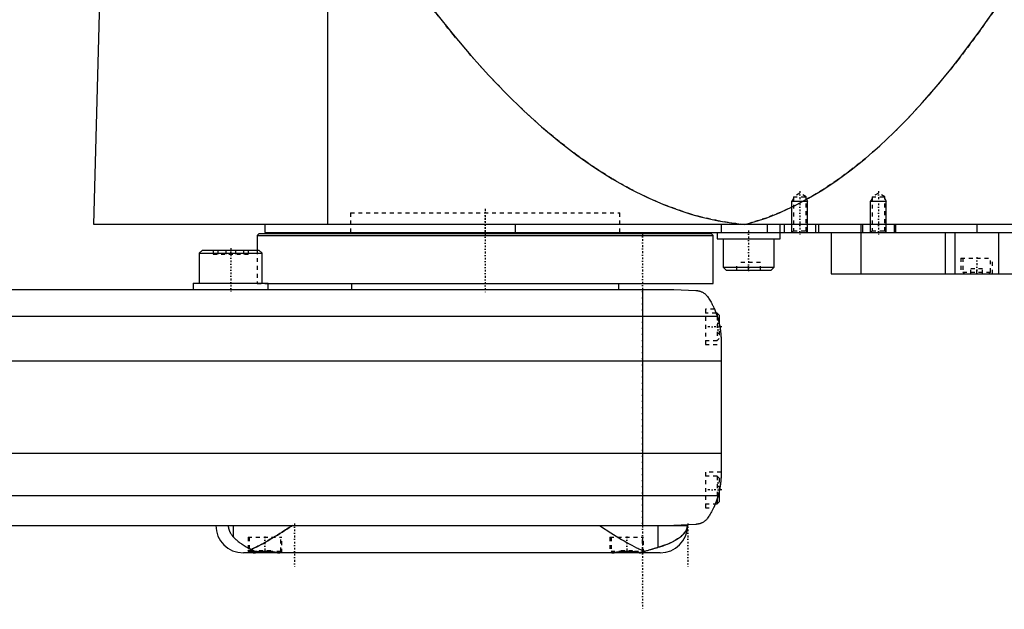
# Model space of a CAD drawing. Extents: x -139 to 702, y -97 to 359.
# Tile 3 of 5: x 282 to 532, y -81 to 69. Entities that reach past the tile are written whole.
import ezdxf

# ---------------------------------------------------------------- set-up
doc = ezdxf.new("R2010")
doc.units = 0
doc.linetypes.add('CENTER', pattern=[1.5, 0.45, -0.5, 0.05, -0.5])
doc.linetypes.add('DASHED', pattern=[2, 1, -1])
for name, color, linetype in [('AM_0', 7, 'CONTINUOUS'), ('AM_10', 7, 'CONTINUOUS'), ('AM_3', 7, 'DASHED'), ('AM_7', 7, 'CENTER')]:
    doc.layers.add(name, color=color, linetype=linetype)

msp = doc.modelspace()

# ---------------------------------------------------------------- linework, layer by layer
at = {"layer": 'AM_0', "color": 7, "linetype": 'CONTINUOUS'}
for p, q in [((360, 16.5), (360, 75.49)), ((300.5, 16.5), (302, 73.35)), ((702, 16.5), (300.5, 16.5)), ((344, 16.5), (344, 14.5)), ((407.66, 16.5), (407.66, 14.5)), ((460.01, 16.5), (460.01, 14.5)), ((471.73, 16.5), (471.73, 14.5)), ((475, 12.9), (475, 16.5)), ((476, 16.5), (476, 14.5)), ((484, 16.5), (484, 14.5)), ((484.75, 16.5), (484.75, 14.5)), ((495.5, 16.5), (495.5, 14.5)), ((496, 16.5), (496, 14.5)), ((504, 16.5), (504, 14.5)), ((504.35, 16.5), (504.35, 14.5)), ((525, 16.5), (525, 14.5)), ((342.5, 14.2), (342, 13.7)), ((342, 13.7), (342, 10)), ((342, 13.7), (458, 13.7)), ((342.5, 14.2), (457.5, 14.2)), ((344, 14.5), (698, 14.5)), ((365.75, 14.5), (365.75, 14.2)), ((434.25, 14.2), (434.25, 14.5)), ((458, 13.7), (457.5, 14.2)), ((458, 1.5), (458, 13.7)), ((459, 14.5), (459, 12.9)), ((459, 12.9), (475, 12.9)), ((460.5, 12.9), (460.5, 5.7)), ((473.5, 5.7), (473.5, 12.9)), ((488, 14.5), (488, 4)), ((495.51, 14.5), (495.51, 4)), ((517, 14.5), (517, 4)), ((519.48, 14.5), (519.48, 4)), ((530.52, 14.5), (530.52, 4)), ((328.08, 10), (327.28, 9.2)), ((327.28, 9.2), (327.28, 1.6)), ((327.28, 9.2), (343.28, 9.2)), ((328.08, 10), (342.48, 10)), ((343.28, 9.2), (342.48, 10)), ((343.28, 1.6), (343.28, 9.2)), ((460.5, 5.7), (461.3, 4.9)), ((460.5, 5.7), (473.5, 5.7)), ((472.7, 4.9), (473.5, 5.7)), ((461.3, 4.9), (472.7, 4.9)), ((488, 4), (684.3, 4)), ((-58, 0), (448, 0)), ((325.78, 1.6), (325.78, 0)), ((325.78, 1.6), (344.78, 1.6)), ((344.78, 1.5), (344.78, 1.6)), ((344.78, 0), (344.78, 1.5)), ((344.78, 1.5), (458, 1.5)), ((366, 1.5), (366, 0)), ((434, 0), (434, 1.5)), ((440, 0), (440, -60)), ((448, 0), (453.58, -0.25)), ((-69.01, -6.81), (459.01, -6.81)), ((459, -6), (458.72, -6)), ((459.5, -6.5), (459, -6)), ((459, -6), (459, -6.79)), ((459.5, -6.5), (459.5, -8.59)), ((460, -13.03), (460, -46.97)), ((-70, -18.16), (460, -18.16)), ((-70, -41.62), (460, -41.62)), ((-69.24, -52.43), (459.24, -52.43)), ((459.5, -51.41), (459.5, -54)), ((458.53, -54.5), (459, -54.5)), ((459, -53.21), (459, -54.5)), ((459, -54.5), (459.5, -54)), ((-58, -60), (451.5, -60)), ((336.02, -63.01), (336.02, -60)), ((443.98, -65.57), (443.98, -60)), ((453.58, -59.75), (448, -60)), ((444.5, -67), (338.5, -67)), ((340, -66.38), (340, -66.6)), ((340, -66.6), (340.4, -67)), ((340, -66.6), (341.02, -66.6)), ((347.6, -67), (347.61, -66.99)), ((432.39, -66.99), (432.4, -67)), ((439.6, -67), (439.66, -66.94))]:
    msp.add_line(p, q, dxfattribs=at)
for points in [[(385.14, 73.35, 0), (387.39, 70.43, 0), (391.88, 64.83, 0), (396.37, 59.53, 0), (398.61, 56.99, 0), (400.86, 54.53, 0), (405.35, 49.84, 0), (409.84, 45.46, 0), (414.33, 41.38, 0), (418.83, 37.61, 0), (423.32, 34.15, 0), (425.56, 32.53, 0), (427.81, 30.99, 0), (432.3, 28.14, 0), (436.8, 25.59, 0), (441.29, 23.35, 0), (445.78, 21.42, 0), (450.27, 19.79, 0), (452.52, 19.09, 0), (454.77, 18.47, 0), (459.26, 17.45, 0), (463.75, 16.74, 0), (466, 16.5, 0)], [(466, 16.5, 0), (467.81, 17, 0), (471.42, 18.17, 0), (475.04, 19.6, 0), (476.84, 20.41, 0), (478.65, 21.27, 0), (482.26, 23.19, 0), (485.88, 25.36, 0), (489.49, 27.78, 0), (493.11, 30.44, 0), (496.72, 33.35, 0), (498.53, 34.9, 0), (500.33, 36.51, 0), (503.95, 39.92, 0), (507.56, 43.57, 0), (511.17, 47.47, 0), (514.79, 51.62, 0), (518.4, 56.02, 0), (520.21, 58.31, 0), (522.01, 60.66, 0), (525.62, 65.55, 0), (529.24, 70.69, 0), (531.04, 73.35, 0)], [(453.58, -0.25, 0), (453.6, -0.25, 0), (453.63, -0.26, 0), (453.66, -0.26, 0), (453.67, -0.26, 0), (453.69, -0.26, 0), (453.72, -0.26, 0), (453.75, -0.27, 0), (453.77, -0.27, 0), (453.8, -0.27, 0), (453.83, -0.27, 0), (453.85, -0.28, 0), (453.86, -0.28, 0), (453.89, -0.28, 0), (453.92, -0.28, 0), (453.95, -0.29, 0), (453.98, -0.29, 0), (454.01, -0.3, 0), (454.02, -0.3, 0), (454.04, -0.3, 0), (454.06, -0.31, 0), (454.09, -0.31, 0), (454.11, -0.31, 0), (454.12, -0.32, 0), (454.15, -0.32, 0), (454.17, -0.33, 0), (454.19, -0.33, 0), (454.2, -0.33, 0), (454.23, -0.34, 0), (454.26, -0.34, 0), (454.28, -0.35, 0), (454.31, -0.35, 0), (454.34, -0.36, 0), (454.35, -0.36, 0), (454.36, -0.37, 0), (454.39, -0.37, 0), (454.41, -0.38, 0), (454.5, -0.4, 0), (454.65, -0.45, 0), (454.81, -0.51, 0), (454.96, -0.57, 0), (455.04, -0.6, 0), (455.12, -0.64, 0), (455.27, -0.72, 0), (455.43, -0.81, 0), (455.6, -0.91, 0), (455.76, -1.02, 0), (455.92, -1.15, 0), (456, -1.21, 0), (456.08, -1.29, 0), (456.24, -1.44, 0), (456.4, -1.6, 0), (456.48, -1.69, 0)], [(456.48, -1.69, 0), (456.55, -1.8, 0), (456.7, -2.02, 0), (456.85, -2.25, 0), (456.92, -2.37, 0), (457, -2.49, 0), (457.15, -2.74, 0), (457.3, -3, 0), (457.46, -3.27, 0), (457.61, -3.55, 0), (457.76, -3.83, 0), (457.83, -3.98, 0), (457.91, -4.12, 0), (458.05, -4.42, 0), (458.19, -4.72, 0), (458.33, -5.03, 0), (458.46, -5.34, 0), (458.59, -5.66, 0), (458.66, -5.83, 0), (458.72, -5.99, 0), (458.84, -6.32, 0), (458.95, -6.65, 0), (459.01, -6.81, 0)], [(458.32, -5, 0), (458.32, -5, 0), (458.32, -5.01, 0), (458.32, -5.02, 0), (458.33, -5.03, 0), (458.33, -5.04, 0), (458.34, -5.06, 0), (458.36, -5.09, 0), (458.37, -5.13, 0), (458.39, -5.18, 0), (458.42, -5.23, 0), (458.43, -5.26, 0), (458.44, -5.29, 0), (458.47, -5.35, 0), (458.49, -5.42, 0), (458.53, -5.49, 0), (458.56, -5.58, 0), (458.59, -5.66, 0), (458.61, -5.71, 0), (458.63, -5.75, 0), (458.66, -5.85, 0), (458.7, -5.95, 0), (458.72, -6, 0)], [(459.01, -6.81, 0), (459.06, -6.99, 0), (459.17, -7.33, 0), (459.27, -7.68, 0), (459.32, -7.85, 0), (459.36, -8.03, 0), (459.45, -8.37, 0), (459.53, -8.72, 0), (459.6, -9.07, 0), (459.67, -9.42, 0), (459.73, -9.77, 0), (459.76, -9.94, 0), (459.79, -10.12, 0), (459.83, -10.46, 0), (459.88, -10.81, 0), (459.91, -11.15, 0), (459.94, -11.5, 0), (459.96, -11.84, 0), (459.97, -12.01, 0), (459.98, -12.18, 0), (459.99, -12.52, 0), (460, -12.86, 0), (460, -13.03, 0)], [(459.5, -8.59, 0), (459.53, -8.72, 0), (459.59, -8.99, 0), (459.64, -9.26, 0), (459.67, -9.4, 0), (459.69, -9.53, 0), (459.74, -9.8, 0), (459.78, -10.07, 0), (459.82, -10.34, 0), (459.85, -10.62, 0), (459.88, -10.89, 0), (459.9, -11.02, 0), (459.91, -11.15, 0), (459.93, -11.42, 0), (459.95, -11.67, 0), (459.97, -11.91, 0), (459.98, -12.14, 0), (459.99, -12.36, 0), (459.99, -12.47, 0), (459.99, -12.57, 0), (460, -12.76, 0), (460, -12.94, 0), (460, -13.03, 0)], [(459.5, -8.59, 0), (459.53, -8.72, 0), (459.59, -8.99, 0), (459.64, -9.26, 0), (459.67, -9.4, 0), (459.69, -9.53, 0), (459.74, -9.8, 0), (459.78, -10.07, 0), (459.82, -10.34, 0), (459.85, -10.62, 0), (459.88, -10.89, 0), (459.9, -11.02, 0), (459.91, -11.15, 0), (459.93, -11.42, 0), (459.95, -11.67, 0), (459.97, -11.91, 0), (459.98, -12.14, 0), (459.99, -12.36, 0), (459.99, -12.47, 0), (459.99, -12.57, 0), (460, -12.76, 0), (460, -12.94, 0), (460, -13.03, 0)], [(460, -46.97, 0), (460, -47.12, 0), (459.99, -47.42, 0), (459.99, -47.73, 0), (459.98, -47.88, 0), (459.97, -48.03, 0), (459.95, -48.33, 0), (459.93, -48.63, 0), (459.9, -48.92, 0), (459.87, -49.22, 0), (459.84, -49.52, 0), (459.82, -49.68, 0), (459.79, -49.83, 0), (459.75, -50.13, 0), (459.7, -50.44, 0), (459.64, -50.74, 0), (459.58, -51.05, 0), (459.51, -51.35, 0), (459.48, -51.51, 0), (459.44, -51.66, 0), (459.37, -51.97, 0), (459.28, -52.27, 0), (459.24, -52.43, 0)], [(460, -46.97, 0), (460, -47.04, 0), (460, -47.19, 0), (460, -47.37, 0), (459.99, -47.46, 0), (459.99, -47.55, 0), (459.98, -47.75, 0), (459.98, -47.96, 0), (459.96, -48.18, 0), (459.95, -48.43, 0), (459.93, -48.68, 0), (459.91, -48.81, 0), (459.9, -48.95, 0), (459.87, -49.23, 0), (459.84, -49.51, 0), (459.8, -49.81, 0), (459.75, -50.1, 0), (459.7, -50.4, 0), (459.68, -50.54, 0), (459.65, -50.69, 0), (459.59, -50.98, 0), (459.53, -51.27, 0), (459.5, -51.41, 0)], [(459.24, -52.43, 0), (459.18, -52.62, 0), (459.06, -53.02, 0), (458.94, -53.4, 0), (458.87, -53.6, 0), (458.8, -53.78, 0), (458.66, -54.16, 0), (458.52, -54.53, 0), (458.37, -54.89, 0), (458.21, -55.24, 0), (458.05, -55.58, 0), (457.97, -55.75, 0), (457.89, -55.91, 0), (457.72, -56.24, 0), (457.56, -56.55, 0), (457.39, -56.85, 0), (457.22, -57.14, 0), (457.05, -57.42, 0), (456.97, -57.56, 0), (456.88, -57.69, 0), (456.72, -57.95, 0), (456.55, -58.19, 0), (456.48, -58.31, 0)], [(458.53, -54.5, 0), (458.51, -54.55, 0), (458.47, -54.65, 0), (458.43, -54.75, 0), (458.41, -54.79, 0), (458.39, -54.84, 0), (458.35, -54.92, 0), (458.31, -55, 0), (458.28, -55.08, 0), (458.25, -55.15, 0), (458.22, -55.21, 0), (458.21, -55.24, 0), (458.2, -55.27, 0), (458.17, -55.32, 0), (458.15, -55.37, 0), (458.13, -55.4, 0), (458.12, -55.44, 0), (458.11, -55.46, 0), (458.1, -55.47, 0), (458.1, -55.48, 0), (458.09, -55.49, 0), (458.09, -55.5, 0), (458.09, -55.5, 0)], [(334.66, -60, 0), (334.66, -60.02, 0), (334.66, -60.06, 0), (334.66, -60.1, 0), (334.66, -60.12, 0), (334.66, -60.14, 0), (334.66, -60.18, 0), (334.67, -60.22, 0), (334.67, -60.26, 0), (334.67, -60.3, 0), (334.68, -60.34, 0), (334.68, -60.36, 0), (334.68, -60.38, 0), (334.68, -60.42, 0), (334.69, -60.46, 0), (334.69, -60.5, 0), (334.7, -60.53, 0), (334.71, -60.57, 0), (334.71, -60.59, 0), (334.71, -60.61, 0), (334.72, -60.65, 0), (334.73, -60.69, 0), (334.73, -60.7, 0), (334.73, -60.72, 0), (334.74, -60.76, 0), (334.75, -60.8, 0), (334.75, -60.81, 0), (334.76, -60.83, 0), (334.77, -60.87, 0), (334.78, -60.9, 0), (334.79, -60.94, 0), (334.79, -60.97, 0), (334.8, -61.01, 0), (334.81, -61.02, 0), (334.81, -61.04, 0), (334.83, -61.07, 0), (334.84, -61.11, 0), (334.85, -61.14, 0), (334.86, -61.17, 0), (334.87, -61.2, 0), (334.87, -61.22, 0), (334.88, -61.24, 0), (334.89, -61.27, 0), (334.9, -61.3, 0), (334.95, -61.4, 0), (335.02, -61.58, 0), (335.11, -61.75, 0), (335.15, -61.83, 0), (335.19, -61.91, 0), (335.28, -62.06, 0), (335.37, -62.2, 0), (335.47, -62.34, 0), (335.56, -62.47, 0), (335.66, -62.6, 0), (335.71, -62.66, 0), (335.77, -62.72, 0), (335.87, -62.84, 0), (335.97, -62.95, 0), (336.02, -63.01, 0)], [(340.59, -66.1, 0), (340.84, -65.98, 0), (341.37, -65.74, 0), (341.91, -65.47, 0), (342.18, -65.33, 0), (342.46, -65.19, 0), (343.02, -64.89, 0), (343.59, -64.57, 0), (344.17, -64.24, 0), (344.76, -63.9, 0), (345.35, -63.55, 0), (345.65, -63.37, 0), (345.95, -63.19, 0), (346.55, -62.82, 0), (347.15, -62.45, 0), (347.75, -62.07, 0), (348.35, -61.69, 0), (348.95, -61.31, 0), (349.25, -61.12, 0), (349.55, -60.93, 0), (350.13, -60.56, 0), (350.71, -60.18, 0), (351, -60, 0)], [(429, -60, 0), (429.32, -60.21, 0), (429.97, -60.62, 0), (430.64, -61.05, 0), (430.97, -61.26, 0), (431.31, -61.47, 0), (431.98, -61.9, 0), (432.66, -62.33, 0), (433.33, -62.75, 0), (434.01, -63.16, 0), (434.68, -63.57, 0), (435.01, -63.77, 0), (435.35, -63.96, 0), (436, -64.34, 0), (436.65, -64.71, 0), (437.29, -65.06, 0), (437.91, -65.38, 0), (438.52, -65.69, 0), (438.82, -65.83, 0), (439.11, -65.96, 0), (439.69, -66.22, 0), (440.25, -66.44, 0), (440.54, -66.54, 0)], [(443.98, -65.57, 0), (444.41, -65.45, 0), (445.25, -65.18, 0), (446.04, -64.89, 0), (446.41, -64.75, 0), (446.78, -64.6, 0), (447.46, -64.29, 0), (448.09, -63.97, 0), (448.67, -63.63, 0), (449.2, -63.29, 0), (449.67, -62.94, 0), (449.89, -62.76, 0), (450.09, -62.58, 0), (450.46, -62.21, 0), (450.77, -61.84, 0), (451.03, -61.45, 0), (451.21, -61.1, 0), (451.32, -60.78, 0), (451.36, -60.64, 0), (451.37, -60.62, 0), (451.38, -60.57, 0), (451.39, -60.53, 0), (451.39, -60.51, 0), (451.39, -60.49, 0), (451.4, -60.45, 0), (451.41, -60.42, 0), (451.41, -60.38, 0), (451.42, -60.34, 0), (451.42, -60.31, 0), (451.42, -60.29, 0), (451.43, -60.28, 0), (451.43, -60.25, 0), (451.43, -60.21, 0), (451.43, -60.2, 0), (451.43, -60.19, 0), (451.43, -60.19, 0), (451.44, -60.18, 0), (451.44, -60.18, 0), (451.44, -60.18, 0), (451.44, -60.17, 0), (451.44, -60.16, 0), (451.44, -60.16, 0), (451.44, -60.15, 0), (451.44, -60.15, 0), (451.44, -60.15, 0), (451.44, -60.14, 0), (451.44, -60.14, 0), (451.44, -60.13, 0), (451.44, -60.13, 0), (451.44, -60.12, 0), (451.44, -60.12, 0), (451.44, -60.12, 0), (451.44, -60.11, 0), (451.44, -60.11, 0), (451.44, -60.11, 0), (451.44, -60.1, 0), (451.44, -60.1, 0), (451.44, -60.09, 0), (451.44, -60.09, 0), (451.44, -60.09, 0), (451.44, -60.08, 0), (451.44, -60.08, 0), (451.44, -60.07, 0), (451.44, -60.06, 0), (451.44, -60.06, 0), (451.44, -60.06, 0), (451.44, -60.05, 0), (451.44, -60.05, 0), (451.44, -60.04, 0), (451.44, -60.03, 0), (451.44, -60.03, 0), (451.44, -60.02, 0), (451.44, -60.02, 0), (451.44, -60.02, 0), (451.44, -60.01, 0), (451.44, -60, 0), (451.44, -60, 0)], [(456.48, -58.31, 0), (456.4, -58.39, 0), (456.26, -58.55, 0), (456.11, -58.69, 0), (456.03, -58.76, 0), (455.95, -58.83, 0), (455.8, -58.95, 0), (455.65, -59.06, 0), (455.49, -59.16, 0), (455.34, -59.25, 0), (455.19, -59.33, 0), (455.11, -59.37, 0), (455.03, -59.4, 0), (454.88, -59.46, 0), (454.74, -59.52, 0), (454.58, -59.57, 0), (454.49, -59.6, 0), (454.46, -59.61, 0), (454.43, -59.61, 0), (454.42, -59.62, 0), (454.41, -59.62, 0), (454.38, -59.63, 0), (454.35, -59.64, 0), (454.32, -59.64, 0), (454.29, -59.65, 0), (454.26, -59.66, 0), (454.25, -59.66, 0), (454.24, -59.66, 0), (454.21, -59.67, 0), (454.18, -59.67, 0), (454.16, -59.68, 0), (454.15, -59.68, 0), (454.12, -59.69, 0), (454.08, -59.69, 0), (454.07, -59.69, 0), (454.05, -59.7, 0), (454.02, -59.7, 0), (453.99, -59.71, 0), (453.96, -59.71, 0), (453.93, -59.71, 0), (453.9, -59.72, 0), (453.88, -59.72, 0), (453.86, -59.72, 0), (453.83, -59.73, 0), (453.8, -59.73, 0), (453.76, -59.73, 0), (453.73, -59.74, 0), (453.7, -59.74, 0), (453.68, -59.74, 0), (453.66, -59.74, 0), (453.63, -59.74, 0), (453.6, -59.75, 0), (453.58, -59.75, 0)], [(336.02, -63.01, 0), (336.12, -63.1, 0), (336.31, -63.3, 0), (336.51, -63.5, 0), (336.62, -63.59, 0), (336.72, -63.69, 0), (336.94, -63.88, 0), (337.17, -64.07, 0), (337.41, -64.26, 0), (337.65, -64.45, 0), (337.91, -64.63, 0), (338.04, -64.72, 0), (338.17, -64.81, 0), (338.43, -64.99, 0), (338.71, -65.16, 0), (338.98, -65.32, 0), (339.26, -65.48, 0), (339.55, -65.63, 0), (339.7, -65.7, 0), (339.84, -65.77, 0), (340.14, -65.91, 0), (340.44, -66.04, 0), (340.59, -66.1, 0)], [(339.7, -66.44, 0), (339.7, -66.42, 0), (339.72, -66.4, 0), (339.75, -66.38, 0), (339.77, -66.38, 0), (339.79, -66.37, 0), (339.85, -66.37, 0), (339.92, -66.37, 0), (340.01, -66.38, 0), (340.11, -66.39, 0), (340.22, -66.41, 0), (340.28, -66.43, 0), (340.34, -66.44, 0), (340.48, -66.47, 0), (340.63, -66.51, 0), (340.79, -66.54, 0), (340.96, -66.59, 0), (341.14, -66.63, 0), (341.24, -66.65, 0), (341.33, -66.67, 0), (341.53, -66.72, 0), (341.74, -66.76, 0), (341.85, -66.78, 0)], [(340.16, -66.76, 0), (340.13, -66.75, 0), (340.08, -66.73, 0), (340.04, -66.71, 0), (340.02, -66.7, 0), (340, -66.69, 0), (339.96, -66.67, 0), (339.92, -66.65, 0), (339.89, -66.63, 0), (339.86, -66.61, 0), (339.83, -66.59, 0), (339.82, -66.58, 0), (339.8, -66.57, 0), (339.78, -66.55, 0), (339.76, -66.53, 0), (339.74, -66.52, 0), (339.73, -66.5, 0), (339.72, -66.48, 0), (339.71, -66.48, 0), (339.71, -66.47, 0), (339.7, -66.45, 0), (339.7, -66.44, 0), (339.7, -66.44, 0)], [(340.59, -66.1, 0), (340.62, -66.12, 0), (340.69, -66.17, 0), (340.75, -66.22, 0), (340.79, -66.25, 0), (340.82, -66.27, 0), (340.89, -66.31, 0), (340.96, -66.36, 0), (341.03, -66.4, 0), (341.1, -66.44, 0), (341.17, -66.48, 0), (341.2, -66.5, 0), (341.24, -66.52, 0), (341.31, -66.56, 0), (341.38, -66.59, 0), (341.45, -66.63, 0), (341.52, -66.66, 0), (341.59, -66.69, 0), (341.63, -66.7, 0), (341.67, -66.72, 0), (341.74, -66.75, 0), (341.81, -66.77, 0), (341.85, -66.78, 0)], [(341.85, -66.78, 0), (341.87, -66.78, 0), (341.93, -66.77, 0), (341.99, -66.76, 0), (342.02, -66.76, 0), (342.05, -66.76, 0), (342.1, -66.75, 0), (342.16, -66.74, 0), (342.22, -66.73, 0), (342.28, -66.73, 0), (342.34, -66.72, 0), (342.37, -66.71, 0), (342.4, -66.71, 0), (342.46, -66.7, 0), (342.52, -66.7, 0), (342.58, -66.69, 0), (342.65, -66.68, 0), (342.71, -66.68, 0), (342.74, -66.67, 0), (342.77, -66.67, 0), (342.83, -66.67, 0), (342.9, -66.66, 0), (342.93, -66.66, 0), (342.96, -66.65, 0), (343.02, -66.65, 0), (343.08, -66.64, 0), (343.12, -66.64, 0), (343.15, -66.64, 0), (343.21, -66.64, 0), (343.27, -66.63, 0), (343.34, -66.63, 0), (343.4, -66.63, 0), (343.47, -66.62, 0), (343.5, -66.62, 0), (343.53, -66.62, 0), (343.59, -66.62, 0), (343.65, -66.62, 0), (343.72, -66.61, 0), (343.78, -66.61, 0), (343.84, -66.61, 0), (343.87, -66.61, 0), (343.91, -66.61, 0), (343.97, -66.61, 0), (344.03, -66.61, 0), (344.09, -66.61, 0), (344.15, -66.61, 0), (344.22, -66.61, 0), (344.25, -66.61, 0), (344.28, -66.61, 0), (344.34, -66.62, 0), (344.41, -66.62, 0), (344.47, -66.62, 0), (344.53, -66.62, 0), (344.6, -66.63, 0), (344.63, -66.63, 0), (344.66, -66.63, 0), (344.72, -66.63, 0), (344.79, -66.64, 0), (344.85, -66.64, 0), (344.91, -66.64, 0), (344.98, -66.65, 0), (345.01, -66.65, 0), (345.04, -66.65, 0), (345.1, -66.66, 0), (345.16, -66.67, 0), (345.2, -66.67, 0), (345.23, -66.67, 0), (345.29, -66.68, 0), (345.35, -66.68, 0), (345.38, -66.69, 0), (345.41, -66.69, 0), (345.47, -66.7, 0), (345.54, -66.7, 0), (345.6, -66.71, 0), (345.66, -66.72, 0), (345.72, -66.73, 0), (345.75, -66.73, 0), (345.78, -66.73, 0), (345.84, -66.74, 0), (345.89, -66.75, 0), (345.95, -66.76, 0), (346.01, -66.76, 0), (346.07, -66.77, 0), (346.1, -66.78, 0), (346.12, -66.78, 0), (346.18, -66.79, 0), (346.24, -66.8, 0), (346.29, -66.81, 0), (346.34, -66.81, 0), (346.4, -66.82, 0), (346.42, -66.83, 0), (346.45, -66.83, 0), (346.5, -66.84, 0), (346.56, -66.85, 0), (346.61, -66.85, 0), (346.66, -66.86, 0), (346.71, -66.87, 0), (346.73, -66.87, 0), (346.76, -66.88, 0), (346.8, -66.89, 0), (346.85, -66.89, 0), (346.9, -66.9, 0), (346.94, -66.91, 0), (346.99, -66.91, 0), (347.01, -66.92, 0), (347.03, -66.92, 0), (347.08, -66.93, 0), (347.12, -66.93, 0), (347.14, -66.94, 0), (347.16, -66.94, 0), (347.2, -66.95, 0), (347.25, -66.95, 0), (347.27, -66.95, 0), (347.29, -66.96, 0), (347.33, -66.96, 0), (347.37, -66.97, 0), (347.41, -66.97, 0), (347.44, -66.98, 0), (347.48, -66.98, 0), (347.5, -66.98, 0), (347.52, -66.98, 0), (347.56, -66.99, 0), (347.59, -66.99, 0), (347.63, -66.99, 0), (347.66, -67, 0), (347.7, -67, 0), (347.71, -67, 0), (347.73, -67, 0), (347.76, -67, 0), (347.79, -67, 0), (347.81, -67, 0)], [(432.19, -67, 0), (432.21, -67, 0), (432.25, -67, 0), (432.29, -67, 0), (432.31, -67, 0), (432.33, -67, 0), (432.37, -66.99, 0), (432.42, -66.99, 0), (432.46, -66.99, 0), (432.51, -66.98, 0), (432.55, -66.98, 0), (432.58, -66.97, 0), (432.6, -66.97, 0), (432.65, -66.97, 0), (432.7, -66.96, 0), (432.75, -66.95, 0), (432.8, -66.95, 0), (432.85, -66.94, 0), (432.88, -66.93, 0), (432.9, -66.93, 0), (432.96, -66.92, 0), (433.01, -66.91, 0), (433.04, -66.91, 0), (433.06, -66.91, 0), (433.12, -66.9, 0), (433.18, -66.89, 0), (433.21, -66.88, 0), (433.24, -66.88, 0), (433.3, -66.87, 0), (433.36, -66.86, 0), (433.42, -66.85, 0), (433.48, -66.84, 0), (433.55, -66.83, 0), (433.58, -66.83, 0), (433.61, -66.82, 0), (433.68, -66.81, 0), (433.75, -66.8, 0), (433.81, -66.79, 0), (433.88, -66.78, 0), (433.95, -66.77, 0), (433.99, -66.76, 0), (434.02, -66.76, 0), (434.09, -66.75, 0), (434.17, -66.74, 0), (434.24, -66.73, 0), (434.31, -66.72, 0), (434.39, -66.71, 0), (434.42, -66.71, 0), (434.46, -66.7, 0), (434.54, -66.7, 0), (434.61, -66.69, 0), (434.69, -66.68, 0), (434.76, -66.67, 0), (434.84, -66.66, 0), (434.88, -66.66, 0), (434.92, -66.66, 0), (434.99, -66.65, 0), (435.07, -66.65, 0), (435.15, -66.64, 0), (435.23, -66.64, 0), (435.3, -66.63, 0), (435.34, -66.63, 0), (435.38, -66.63, 0), (435.46, -66.62, 0), (435.54, -66.62, 0), (435.58, -66.62, 0), (435.61, -66.62, 0), (435.69, -66.62, 0), (435.77, -66.61, 0), (435.81, -66.61, 0), (435.85, -66.61, 0), (435.92, -66.61, 0), (436, -66.61, 0), (436.07, -66.61, 0), (436.15, -66.61, 0), (436.23, -66.61, 0), (436.27, -66.61, 0), (436.31, -66.62, 0), (436.38, -66.62, 0), (436.46, -66.62, 0), (436.54, -66.62, 0), (436.62, -66.63, 0), (436.69, -66.63, 0), (436.73, -66.63, 0), (436.77, -66.64, 0), (436.85, -66.64, 0), (436.93, -66.65, 0), (437, -66.65, 0), (437.08, -66.66, 0), (437.16, -66.66, 0), (437.2, -66.67, 0), (437.24, -66.67, 0), (437.31, -66.68, 0), (437.39, -66.69, 0), (437.46, -66.7, 0), (437.54, -66.7, 0), (437.61, -66.71, 0), (437.65, -66.72, 0), (437.69, -66.72, 0), (437.76, -66.73, 0), (437.83, -66.74, 0), (437.9, -66.75, 0), (437.98, -66.76, 0), (438.05, -66.77, 0), (438.08, -66.77, 0), (438.12, -66.78, 0), (438.18, -66.79, 0), (438.25, -66.8, 0), (438.29, -66.8, 0), (438.32, -66.81, 0), (438.39, -66.82, 0), (438.45, -66.83, 0), (438.48, -66.84, 0), (438.52, -66.84, 0), (438.58, -66.85, 0), (438.64, -66.86, 0), (438.7, -66.87, 0), (438.76, -66.88, 0), (438.82, -66.89, 0), (438.85, -66.89, 0), (438.88, -66.9, 0), (438.93, -66.91, 0), (438.99, -66.91, 0), (439.04, -66.92, 0), (439.1, -66.93, 0), (439.15, -66.94, 0), (439.17, -66.94, 0), (439.2, -66.95, 0), (439.25, -66.95, 0), (439.3, -66.96, 0), (439.33, -66.96, 0)], [(439.33, -66.96, 0), (439.36, -66.96, 0), (439.43, -66.95, 0), (439.5, -66.93, 0), (439.53, -66.92, 0), (439.57, -66.92, 0), (439.64, -66.9, 0), (439.7, -66.88, 0), (439.77, -66.87, 0), (439.84, -66.84, 0), (439.91, -66.82, 0), (439.94, -66.81, 0), (439.97, -66.8, 0), (440.04, -66.78, 0), (440.11, -66.75, 0), (440.18, -66.72, 0), (440.24, -66.69, 0), (440.31, -66.66, 0), (440.34, -66.65, 0), (440.38, -66.63, 0), (440.44, -66.6, 0), (440.51, -66.56, 0), (440.54, -66.54, 0)], [(439.33, -66.96, 0), (439.38, -66.96, 0), (439.48, -66.95, 0), (439.57, -66.95, 0), (439.62, -66.95, 0), (439.66, -66.94, 0), (439.74, -66.94, 0), (439.82, -66.94, 0), (439.89, -66.94, 0), (439.96, -66.93, 0), (440.02, -66.93, 0), (440.05, -66.93, 0), (440.08, -66.93, 0), (440.13, -66.93, 0), (440.17, -66.94, 0), (440.21, -66.94, 0), (440.24, -66.94, 0), (440.26, -66.94, 0), (440.27, -66.95, 0), (440.28, -66.95, 0), (440.29, -66.95, 0), (440.3, -66.96, 0), (440.3, -66.96, 0)], [(440.3, -66.96, 0), (440.3, -66.96, 0), (440.3, -66.97, 0), (440.29, -66.97, 0), (440.29, -66.97, 0), (440.29, -66.97, 0), (440.28, -66.97, 0), (440.27, -66.98, 0), (440.26, -66.98, 0), (440.25, -66.98, 0), (440.24, -66.99, 0), (440.23, -66.99, 0), (440.22, -66.99, 0), (440.21, -66.99, 0), (440.19, -66.99, 0), (440.17, -66.99, 0), (440.15, -67, 0), (440.12, -67, 0), (440.11, -67, 0), (440.1, -67, 0), (440.07, -67, 0), (440.04, -67, 0), (440.03, -67, 0)], [(440.54, -66.54, 0), (440.65, -66.52, 0), (440.88, -66.46, 0), (441.1, -66.41, 0), (441.21, -66.38, 0), (441.32, -66.35, 0), (441.53, -66.3, 0), (441.74, -66.24, 0), (441.95, -66.18, 0), (442.15, -66.12, 0), (442.34, -66.07, 0), (442.44, -66.04, 0), (442.54, -66.01, 0), (442.72, -65.95, 0), (442.9, -65.9, 0), (443.08, -65.84, 0), (443.26, -65.79, 0), (443.42, -65.74, 0), (443.51, -65.71, 0), (443.59, -65.69, 0), (443.75, -65.64, 0), (443.9, -65.6, 0), (443.98, -65.57, 0)]]:
    msp.add_polyline3d(points, dxfattribs=at)
for centre, start, end in [((338.5, -60), 180, 270), ((444.5, -60), 270, 0)]:
    msp.add_arc(centre, 7, start, end, dxfattribs=at)
at = {"layer": 'AM_10', "color": 7, "linetype": 'CONTINUOUS'}
for p, q in [((478.38, 23.16), (478, 22.5)), ((481.62, 23.16), (482, 22.5)), ((498.38, 23.16), (498, 22.5)), ((501.62, 23.16), (502, 22.5)), ((478, 14.5), (478, 22.5)), ((478, 22.5), (482, 22.5)), ((482, 14.5), (482, 22.5)), ((498, 14.5), (498, 22.5)), ((498, 22.5), (502, 22.5)), ((502, 14.5), (502, 22.5))]:
    msp.add_line(p, q, dxfattribs=at)
at = {"layer": 'AM_3', "color": 6, "linetype": 'DASHED'}
for p, q in [((480, 24.5), (478.38, 23.56)), ((478.38, 23.56), (478.38, 14.88)), ((478.38, 23.56), (481.62, 23.56)), ((481.62, 23.56), (480, 24.5)), ((481.62, 14.88), (481.62, 23.56)), ((500, 24.5), (498.38, 23.56)), ((498.38, 23.56), (498.38, 14.88)), ((498.38, 23.56), (501.62, 23.56)), ((501.62, 23.56), (500, 24.5)), ((501.62, 14.88), (501.62, 23.56)), ((365.75, 19.5), (365.75, 14.5)), ((365.75, 19.5), (434.25, 19.5)), ((434.25, 14.5), (434.25, 19.5)), ((478.38, 14.88), (478, 14.5)), ((478.38, 14.88), (481.62, 14.88)), ((482, 14.5), (481.62, 14.88)), ((498.38, 14.88), (498, 14.5)), ((498.38, 14.88), (501.62, 14.88)), ((502, 14.5), (501.62, 14.88)), ((327.28, 9.2), (327.56, 9.2)), ((328.08, 10), (328.33, 10)), ((330.82, 10), (330.82, 9)), ((330.82, 9), (339.74, 9)), ((332.02, 10), (332.02, 9)), ((334.09, 10), (334.09, 9)), ((336.48, 10), (336.48, 9)), ((338.55, 10), (338.55, 9)), ((339.74, 10), (339.74, 9)), ((342, 10), (342, 1.5)), ((521, 8), (521, 4)), ((521, 8), (529, 8)), ((521.5, 8), (521.5, 4.4)), ((528.5, 4.4), (528.5, 8)), ((529, 4), (529, 8)), ((464, 4.9), (464, 6.9)), ((470, 6.9), (464, 6.9)), ((467, 4.9), (467, 6.9)), ((470, 4.9), (470, 6.9)), ((523.5, 4), (523.5, 5.25)), ((526.5, 5.25), (523.5, 5.25)), ((525, 4), (525, 5.25)), ((526.5, 4), (526.5, 5.25)), ((521.5, 4.4), (521.9, 4)), ((521.5, 4.4), (528.5, 4.4)), ((528.1, 4), (528.5, 4.4)), ((342, 1.5), (344.78, 1.5)), ((343.31, 1.6), (343.31, 1.5)), ((458.32, -5), (456, -5)), ((456, -5), (456, -14)), ((458.72, -6), (456, -6)), ((459, -6.79), (459, -13)), ((459.5, -7.77), (459, -7.77)), ((459.5, -8.63), (459, -8.63)), ((459.5, -8.59), (459.5, -12.5)), ((459.5, -10.37), (459, -10.37)), ((459.5, -11.23), (459, -11.23)), ((459, -13), (459.5, -12.5)), ((456, -13), (459, -13)), ((456, -14), (460, -14)), ((460, -46.5), (456, -46.5)), ((456, -46.5), (456, -55.5)), ((459, -47.5), (456, -47.5)), ((459.5, -48), (459, -47.5)), ((459, -47.5), (459, -53.21)), ((459.5, -49.27), (459, -49.27)), ((459.5, -48), (459.5, -51.41)), ((459.5, -50.13), (459, -50.13)), ((459.5, -51.87), (459, -51.87)), ((456, -54.5), (458.53, -54.5)), ((459.5, -52.73), (459, -52.73)), ((456, -55.5), (458.09, -55.5)), ((339.7, -63), (339.7, -66.44)), ((339.7, -63), (348.3, -63)), ((340, -63), (340, -66.38)), ((348, -66.6), (348, -63)), ((348.3, -67), (348.3, -63)), ((431.7, -63), (431.7, -67)), ((431.7, -63), (440.3, -63)), ((432, -63), (432, -66.6)), ((440, -66.6), (440, -63)), ((440.3, -66.96), (440.3, -63)), ((341.02, -66.6), (348, -66.6)), ((342.5, -67), (342.5, -66.5)), ((345.5, -66.5), (342.5, -66.5)), ((344, -67), (344, -66.5)), ((345.5, -67), (345.5, -66.5)), ((347.61, -66.99), (348, -66.6)), ((432, -66.6), (432.39, -66.99)), ((432, -66.6), (440, -66.6)), ((439.6, -67), (432.4, -67)), ((434.5, -67), (434.5, -66.5)), ((437.5, -66.5), (434.5, -66.5)), ((436, -67), (436, -66.5)), ((437.5, -67), (437.5, -66.5)), ((439.66, -66.94), (440, -66.6))]:
    msp.add_line(p, q, dxfattribs=at)
for points in [[(466, 16.5, 0), (463.75, 16.74, 0), (459.26, 17.45, 0), (454.77, 18.47, 0), (452.52, 19.09, 0), (450.27, 19.79, 0), (445.78, 21.42, 0), (441.29, 23.35, 0), (436.8, 25.59, 0), (432.3, 28.14, 0), (427.81, 30.99, 0), (425.56, 32.53, 0), (423.32, 34.15, 0), (418.83, 37.61, 0), (414.33, 41.38, 0), (409.84, 45.46, 0), (405.35, 49.84, 0), (400.86, 54.53, 0), (398.61, 56.99, 0), (396.37, 59.53, 0), (391.88, 64.83, 0), (387.39, 70.43, 0), (385.14, 73.35, 0)], [(531.04, 73.35, 0), (529.24, 70.69, 0), (525.62, 65.55, 0), (522.01, 60.66, 0), (520.21, 58.31, 0), (518.4, 56.02, 0), (514.79, 51.62, 0), (511.17, 47.47, 0), (507.56, 43.57, 0), (503.95, 39.92, 0), (500.33, 36.51, 0), (498.53, 34.9, 0), (496.72, 33.35, 0), (493.11, 30.44, 0), (489.49, 27.78, 0), (485.88, 25.36, 0), (482.26, 23.19, 0), (478.65, 21.27, 0), (476.84, 20.41, 0), (475.04, 19.6, 0), (471.42, 18.17, 0), (467.81, 17, 0), (466, 16.5, 0)], [(458.72, -6, 0), (458.74, -6.04, 0), (458.77, -6.12, 0), (458.8, -6.2, 0), (458.81, -6.24, 0), (458.83, -6.28, 0), (458.86, -6.37, 0), (458.89, -6.46, 0), (458.92, -6.55, 0), (458.95, -6.64, 0), (458.98, -6.74, 0), (459, -6.79, 0), (459.02, -6.84, 0), (459.05, -6.94, 0), (459.08, -7.04, 0), (459.11, -7.15, 0), (459.15, -7.26, 0), (459.18, -7.37, 0), (459.2, -7.42, 0), (459.21, -7.48, 0), (459.25, -7.59, 0), (459.28, -7.71, 0), (459.29, -7.77, 0)], [(458.72, -6, 0), (458.74, -6.05, 0), (458.78, -6.16, 0), (458.82, -6.28, 0), (458.85, -6.34, 0), (458.87, -6.39, 0), (458.91, -6.52, 0), (458.95, -6.65, 0), (459, -6.78, 0), (459.04, -6.92, 0), (459.09, -7.06, 0), (459.11, -7.13, 0), (459.13, -7.21, 0), (459.18, -7.36, 0), (459.22, -7.52, 0), (459.27, -7.67, 0), (459.31, -7.84, 0), (459.36, -8, 0), (459.38, -8.08, 0), (459.4, -8.17, 0), (459.44, -8.33, 0), (459.48, -8.5, 0), (459.5, -8.59, 0)], [(459.29, -7.77, 0), (459.33, -7.9, 0), (459.4, -8.17, 0), (459.47, -8.45, 0), (459.5, -8.59, 0)], [(459.5, -51.41, 0), (459.48, -51.51, 0), (459.43, -51.71, 0), (459.38, -51.91, 0), (459.35, -52.01, 0), (459.33, -52.1, 0), (459.28, -52.3, 0), (459.22, -52.49, 0), (459.17, -52.68, 0), (459.11, -52.87, 0), (459.05, -53.05, 0), (459.02, -53.14, 0), (458.99, -53.23, 0), (458.94, -53.4, 0), (458.88, -53.57, 0), (458.82, -53.73, 0), (458.77, -53.89, 0), (458.71, -54.03, 0), (458.68, -54.11, 0), (458.66, -54.17, 0), (458.6, -54.31, 0), (458.55, -54.44, 0), (458.53, -54.5, 0)], [(459.5, -51.41, 0), (459.49, -51.45, 0), (459.47, -51.52, 0), (459.46, -51.6, 0), (459.45, -51.64, 0), (459.44, -51.67, 0), (459.42, -51.75, 0), (459.4, -51.82, 0), (459.38, -51.9, 0), (459.36, -51.97, 0), (459.35, -52.04, 0), (459.34, -52.08, 0), (459.33, -52.12, 0), (459.31, -52.19, 0), (459.29, -52.26, 0), (459.27, -52.34, 0), (459.25, -52.41, 0), (459.22, -52.48, 0), (459.21, -52.52, 0), (459.2, -52.55, 0), (459.18, -52.63, 0), (459.16, -52.7, 0), (459.15, -52.73, 0)], [(459.15, -52.73, 0), (459.13, -52.79, 0), (459.1, -52.91, 0), (459.06, -53.02, 0), (459.04, -53.08, 0), (459.03, -53.13, 0), (458.99, -53.24, 0), (458.95, -53.35, 0), (458.92, -53.46, 0), (458.88, -53.56, 0), (458.85, -53.66, 0), (458.83, -53.71, 0), (458.81, -53.76, 0), (458.78, -53.86, 0), (458.74, -53.95, 0), (458.71, -54.04, 0), (458.67, -54.13, 0), (458.64, -54.22, 0), (458.62, -54.26, 0), (458.61, -54.3, 0), (458.58, -54.38, 0), (458.54, -54.46, 0), (458.53, -54.5, 0)], [(351, -60, 0), (350.71, -60.18, 0), (350.13, -60.56, 0), (349.55, -60.93, 0), (349.25, -61.12, 0), (348.95, -61.31, 0), (348.35, -61.69, 0), (347.75, -62.07, 0), (347.15, -62.45, 0), (346.55, -62.82, 0), (345.95, -63.19, 0), (345.65, -63.37, 0), (345.35, -63.55, 0), (344.76, -63.9, 0), (344.17, -64.24, 0), (343.59, -64.57, 0), (343.02, -64.89, 0), (342.46, -65.19, 0), (342.18, -65.33, 0), (341.91, -65.47, 0), (341.37, -65.74, 0), (340.84, -65.98, 0), (340.59, -66.1, 0)], [(451.44, -60, 0), (451.44, -60, 0), (451.44, -60, 0), (451.44, -60.01, 0), (451.44, -60.01, 0), (451.44, -60.01, 0), (451.44, -60.01, 0), (451.44, -60.01, 0), (451.44, -60.01, 0), (451.44, -60.02, 0), (451.44, -60.02, 0), (451.44, -60.02, 0), (451.44, -60.02, 0), (451.44, -60.02, 0), (451.44, -60.02, 0), (451.44, -60.03, 0), (451.44, -60.03, 0), (451.44, -60.03, 0), (451.44, -60.03, 0), (451.44, -60.03, 0), (451.44, -60.03, 0), (451.44, -60.04, 0), (451.44, -60.04, 0), (451.44, -60.04, 0), (451.44, -60.04, 0), (451.44, -60.04, 0), (451.44, -60.04, 0), (451.44, -60.04, 0), (451.44, -60.04, 0), (451.44, -60.05, 0), (451.44, -60.05, 0), (451.44, -60.05, 0), (451.44, -60.05, 0), (451.44, -60.05, 0), (451.44, -60.05, 0), (451.44, -60.06, 0), (451.44, -60.06, 0), (451.44, -60.06, 0), (451.44, -60.08, 0), (451.44, -60.09, 0), (451.44, -60.1, 0), (451.44, -60.1, 0), (451.44, -60.11, 0), (451.44, -60.12, 0), (451.44, -60.13, 0), (451.44, -60.13, 0), (451.44, -60.14, 0), (451.44, -60.15, 0), (451.44, -60.16, 0), (451.44, -60.16, 0), (451.44, -60.17, 0), (451.44, -60.18, 0), (451.44, -60.18, 0), (451.43, -60.19, 0), (451.43, -60.19, 0), (451.43, -60.2, 0), (451.43, -60.2, 0), (451.43, -60.21, 0), (451.43, -60.21, 0), (451.43, -60.22, 0), (451.43, -60.24, 0), (451.43, -60.28, 0), (451.42, -60.32, 0), (451.42, -60.36, 0), (451.41, -60.39, 0), (451.41, -60.41, 0), (451.41, -60.43, 0), (451.4, -60.46, 0), (451.39, -60.5, 0), (451.36, -60.63, 0), (451.33, -60.74, 0), (451.3, -60.86, 0), (451.21, -61.09, 0), (451.08, -61.35, 0), (450.9, -61.65, 0), (450.67, -61.97, 0), (450.36, -62.32, 0), (450.17, -62.51, 0), (449.97, -62.7, 0), (449.49, -63.08, 0), (448.95, -63.46, 0), (448.36, -63.82, 0), (447.69, -64.17, 0), (446.97, -64.51, 0), (446.59, -64.67, 0), (446.19, -64.83, 0), (445.35, -65.14, 0), (444.45, -65.43, 0), (443.98, -65.57, 0)], [(341.85, -66.78, 0), (341.74, -66.76, 0), (341.53, -66.72, 0), (341.33, -66.67, 0), (341.24, -66.65, 0), (341.14, -66.63, 0), (340.96, -66.59, 0), (340.79, -66.54, 0), (340.63, -66.51, 0), (340.48, -66.47, 0), (340.34, -66.44, 0), (340.28, -66.43, 0), (340.22, -66.41, 0), (340.11, -66.39, 0), (340.01, -66.38, 0), (339.92, -66.37, 0), (339.85, -66.37, 0), (339.79, -66.37, 0), (339.77, -66.38, 0), (339.75, -66.38, 0), (339.72, -66.4, 0), (339.7, -66.42, 0), (339.7, -66.44, 0)], [(339.7, -66.44, 0), (339.7, -66.45, 0), (339.71, -66.48, 0), (339.74, -66.51, 0), (339.76, -66.53, 0), (339.78, -66.55, 0), (339.83, -66.59, 0), (339.89, -66.63, 0), (339.97, -66.67, 0), (340.06, -66.72, 0), (340.16, -66.76, 0), (340.21, -66.78, 0), (340.27, -66.8, 0), (340.39, -66.84, 0), (340.52, -66.87, 0), (340.67, -66.91, 0), (340.82, -66.94, 0), (340.98, -66.96, 0), (341.07, -66.97, 0), (341.16, -66.98, 0), (341.34, -66.99, 0), (341.53, -67, 0), (341.63, -67, 0)], [(341.63, -67, 0), (341.58, -67, 0), (341.48, -67, 0), (341.37, -66.99, 0), (341.33, -66.99, 0), (341.28, -66.99, 0), (341.18, -66.98, 0), (341.09, -66.97, 0), (341, -66.96, 0), (340.91, -66.95, 0), (340.82, -66.94, 0), (340.78, -66.93, 0), (340.74, -66.92, 0), (340.66, -66.9, 0), (340.58, -66.89, 0), (340.51, -66.87, 0), (340.44, -66.85, 0), (340.37, -66.83, 0), (340.34, -66.82, 0), (340.31, -66.81, 0), (340.24, -66.79, 0), (340.18, -66.77, 0), (340.16, -66.76, 0)], [(341.85, -66.78, 0), (341.81, -66.77, 0), (341.74, -66.75, 0), (341.67, -66.72, 0), (341.63, -66.7, 0), (341.59, -66.69, 0), (341.52, -66.66, 0), (341.45, -66.63, 0), (341.38, -66.59, 0), (341.31, -66.56, 0), (341.24, -66.52, 0), (341.2, -66.5, 0), (341.17, -66.48, 0), (341.1, -66.44, 0), (341.03, -66.4, 0), (340.96, -66.36, 0), (340.89, -66.31, 0), (340.82, -66.27, 0), (340.79, -66.25, 0), (340.75, -66.22, 0), (340.69, -66.17, 0), (340.62, -66.12, 0), (340.59, -66.1, 0)], [(347.81, -67, 0), (347.79, -67, 0), (347.76, -67, 0), (347.73, -67, 0), (347.71, -67, 0), (347.7, -67, 0), (347.66, -67, 0), (347.63, -66.99, 0), (347.59, -66.99, 0), (347.56, -66.99, 0), (347.52, -66.98, 0), (347.5, -66.98, 0), (347.48, -66.98, 0), (347.44, -66.98, 0), (347.41, -66.97, 0), (347.37, -66.97, 0), (347.33, -66.96, 0), (347.29, -66.96, 0), (347.27, -66.95, 0), (347.25, -66.95, 0), (347.2, -66.95, 0), (347.16, -66.94, 0), (347.14, -66.94, 0), (347.12, -66.93, 0), (347.08, -66.93, 0), (347.03, -66.92, 0), (347.01, -66.92, 0), (346.99, -66.91, 0), (346.94, -66.91, 0), (346.9, -66.9, 0), (346.85, -66.89, 0), (346.8, -66.89, 0), (346.76, -66.88, 0), (346.73, -66.87, 0), (346.71, -66.87, 0), (346.66, -66.86, 0), (346.61, -66.85, 0), (346.56, -66.85, 0), (346.5, -66.84, 0), (346.45, -66.83, 0), (346.42, -66.83, 0), (346.4, -66.82, 0), (346.34, -66.81, 0), (346.29, -66.81, 0), (346.24, -66.8, 0), (346.18, -66.79, 0), (346.12, -66.78, 0), (346.1, -66.78, 0), (346.07, -66.77, 0), (346.01, -66.76, 0), (345.95, -66.76, 0), (345.89, -66.75, 0), (345.84, -66.74, 0), (345.78, -66.73, 0), (345.75, -66.73, 0), (345.72, -66.73, 0), (345.66, -66.72, 0), (345.6, -66.71, 0), (345.54, -66.7, 0), (345.47, -66.7, 0), (345.41, -66.69, 0), (345.38, -66.69, 0), (345.35, -66.68, 0), (345.29, -66.68, 0), (345.23, -66.67, 0), (345.2, -66.67, 0), (345.16, -66.67, 0), (345.1, -66.66, 0), (345.04, -66.65, 0), (345.01, -66.65, 0), (344.98, -66.65, 0), (344.91, -66.64, 0), (344.85, -66.64, 0), (344.79, -66.64, 0), (344.72, -66.63, 0), (344.66, -66.63, 0), (344.63, -66.63, 0), (344.6, -66.63, 0), (344.53, -66.62, 0), (344.47, -66.62, 0), (344.41, -66.62, 0), (344.34, -66.62, 0), (344.28, -66.61, 0), (344.25, -66.61, 0), (344.22, -66.61, 0), (344.15, -66.61, 0), (344.09, -66.61, 0), (344.03, -66.61, 0), (343.97, -66.61, 0), (343.91, -66.61, 0), (343.87, -66.61, 0), (343.84, -66.61, 0), (343.78, -66.61, 0), (343.72, -66.61, 0), (343.65, -66.62, 0), (343.59, -66.62, 0), (343.53, -66.62, 0), (343.5, -66.62, 0), (343.47, -66.62, 0), (343.4, -66.63, 0), (343.34, -66.63, 0), (343.27, -66.63, 0), (343.21, -66.64, 0), (343.15, -66.64, 0), (343.12, -66.64, 0), (343.08, -66.64, 0), (343.02, -66.65, 0), (342.96, -66.65, 0), (342.93, -66.66, 0), (342.9, -66.66, 0), (342.83, -66.67, 0), (342.77, -66.67, 0), (342.74, -66.67, 0), (342.71, -66.68, 0), (342.65, -66.68, 0), (342.58, -66.69, 0), (342.52, -66.7, 0), (342.46, -66.7, 0), (342.4, -66.71, 0), (342.37, -66.71, 0), (342.34, -66.72, 0), (342.28, -66.73, 0), (342.22, -66.73, 0), (342.16, -66.74, 0), (342.1, -66.75, 0), (342.05, -66.76, 0), (342.02, -66.76, 0), (341.99, -66.76, 0), (341.93, -66.77, 0), (341.87, -66.78, 0), (341.85, -66.78, 0)], [(439.33, -66.96, 0), (439.3, -66.96, 0), (439.25, -66.95, 0), (439.2, -66.95, 0), (439.17, -66.94, 0), (439.15, -66.94, 0), (439.1, -66.93, 0), (439.04, -66.92, 0), (438.99, -66.91, 0), (438.93, -66.91, 0), (438.88, -66.9, 0), (438.85, -66.89, 0), (438.82, -66.89, 0), (438.76, -66.88, 0), (438.7, -66.87, 0), (438.64, -66.86, 0), (438.58, -66.85, 0), (438.51, -66.84, 0), (438.48, -66.84, 0), (438.45, -66.83, 0), (438.39, -66.82, 0), (438.32, -66.81, 0), (438.29, -66.8, 0), (438.25, -66.8, 0), (438.18, -66.79, 0), (438.12, -66.78, 0), (438.08, -66.77, 0), (438.05, -66.77, 0), (437.98, -66.76, 0), (437.9, -66.75, 0), (437.83, -66.74, 0), (437.76, -66.73, 0), (437.69, -66.72, 0), (437.65, -66.72, 0), (437.61, -66.71, 0), (437.54, -66.7, 0), (437.46, -66.7, 0), (437.39, -66.69, 0), (437.31, -66.68, 0), (437.24, -66.67, 0), (437.2, -66.67, 0), (437.16, -66.66, 0), (437.08, -66.66, 0), (437.01, -66.65, 0), (436.93, -66.65, 0), (436.85, -66.64, 0), (436.77, -66.64, 0), (436.73, -66.63, 0), (436.69, -66.63, 0), (436.62, -66.63, 0), (436.54, -66.62, 0), (436.46, -66.62, 0), (436.38, -66.62, 0), (436.31, -66.62, 0), (436.27, -66.61, 0), (436.23, -66.61, 0), (436.15, -66.61, 0), (436.08, -66.61, 0), (436, -66.61, 0), (435.92, -66.61, 0), (435.85, -66.61, 0), (435.81, -66.61, 0), (435.77, -66.61, 0), (435.69, -66.62, 0), (435.62, -66.62, 0), (435.58, -66.62, 0), (435.54, -66.62, 0), (435.46, -66.62, 0), (435.38, -66.63, 0), (435.34, -66.63, 0), (435.31, -66.63, 0), (435.23, -66.64, 0), (435.15, -66.64, 0), (435.07, -66.65, 0), (434.99, -66.65, 0), (434.92, -66.66, 0), (434.88, -66.66, 0), (434.84, -66.66, 0), (434.76, -66.67, 0), (434.69, -66.68, 0), (434.61, -66.69, 0), (434.54, -66.7, 0), (434.46, -66.7, 0), (434.42, -66.71, 0), (434.39, -66.71, 0), (434.31, -66.72, 0), (434.24, -66.73, 0), (434.17, -66.74, 0), (434.09, -66.75, 0), (434.02, -66.76, 0), (433.99, -66.76, 0), (433.95, -66.77, 0), (433.88, -66.78, 0), (433.81, -66.79, 0), (433.75, -66.8, 0), (433.68, -66.81, 0), (433.61, -66.82, 0), (433.58, -66.83, 0), (433.55, -66.83, 0), (433.48, -66.84, 0), (433.42, -66.85, 0), (433.36, -66.86, 0), (433.3, -66.87, 0), (433.24, -66.88, 0), (433.21, -66.88, 0), (433.18, -66.89, 0), (433.12, -66.9, 0), (433.07, -66.91, 0), (433.04, -66.91, 0), (433.01, -66.91, 0), (432.96, -66.92, 0), (432.9, -66.93, 0), (432.88, -66.93, 0), (432.85, -66.94, 0), (432.8, -66.95, 0), (432.75, -66.95, 0), (432.7, -66.96, 0), (432.65, -66.97, 0), (432.6, -66.97, 0), (432.58, -66.97, 0), (432.55, -66.98, 0), (432.51, -66.98, 0), (432.46, -66.99, 0), (432.42, -66.99, 0), (432.37, -66.99, 0), (432.33, -67, 0), (432.31, -67, 0), (432.29, -67, 0), (432.25, -67, 0), (432.21, -67, 0), (432.19, -67, 0)], [(440.54, -66.54, 0), (440.51, -66.56, 0), (440.44, -66.6, 0), (440.38, -66.63, 0), (440.34, -66.65, 0), (440.31, -66.66, 0), (440.24, -66.69, 0), (440.18, -66.72, 0), (440.11, -66.75, 0), (440.04, -66.78, 0), (439.97, -66.8, 0), (439.94, -66.81, 0), (439.91, -66.82, 0), (439.84, -66.84, 0), (439.77, -66.87, 0), (439.7, -66.88, 0), (439.64, -66.9, 0), (439.57, -66.92, 0), (439.53, -66.92, 0), (439.5, -66.93, 0), (439.43, -66.95, 0), (439.36, -66.96, 0), (439.33, -66.96, 0)], [(440.03, -67, 0), (440.04, -67, 0), (440.07, -67, 0), (440.1, -67, 0), (440.11, -67, 0), (440.12, -67, 0), (440.15, -67, 0), (440.17, -66.99, 0), (440.19, -66.99, 0), (440.21, -66.99, 0), (440.22, -66.99, 0), (440.23, -66.99, 0), (440.24, -66.99, 0), (440.25, -66.98, 0), (440.26, -66.98, 0), (440.27, -66.98, 0), (440.28, -66.97, 0), (440.29, -66.97, 0), (440.29, -66.97, 0), (440.29, -66.97, 0), (440.3, -66.97, 0), (440.3, -66.96, 0), (440.3, -66.96, 0)]]:
    msp.add_polyline3d(points, dxfattribs=at)
at = {"layer": 'AM_7', "color": 4, "linetype": 'CENTER'}
for p, q in [((480, 25), (480, 14)), ((500, 25), (500, 14)), ((400, 20.48), (400, -0.98)), ((400, 19.75), (400, 14.25)), ((440, 14.35), (440, -81.35)), ((467, 14.98), (467, 4.42)), ((335.28, 10.5), (335.28, -0.5)), ((525, 8.2), (525, 3.8)), ((460.2, -9.5), (455.8, -9.5)), ((460.2, -51), (455.8, -51)), ((351.5, -59.5), (351.5, -70.5)), ((451.5, -59.5), (451.5, -70.5)), ((344, -62.8), (344, -67.2)), ((436, -62.8), (436, -67.2))]:
    msp.add_line(p, q, dxfattribs=at)

doc.saveas('drawing.dxf')
